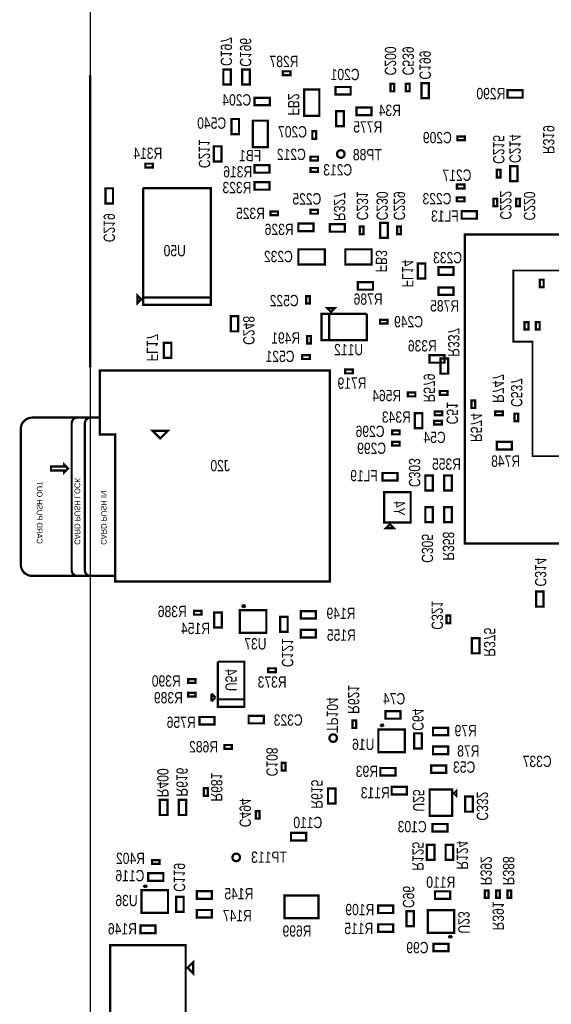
# Model space of a CAD drawing. Extents: x -19 to 106, y -45 to 165.
# Tile 18 of 20: x -9 to 27, y 54 to 121. Entities that reach past the tile are written whole.
import ezdxf
from ezdxf.enums import TextEntityAlignment as Align

# ---------------------------------------------------------------- set-up
doc = ezdxf.new("R2010")
doc.units = 0
for name, color, linetype in [('BG_OUTLINE', 95, 'CONTINUOUS'), ('PG_ASSEMBLY_BOTTOM', 52, 'CONTINUOUS'), ('RD_ASSEMBLY_BOTTOM', 52, 'CONTINUOUS')]:
    doc.layers.add(name, color=color, linetype=linetype)

msp = doc.modelspace()

# ---------------------------------------------------------------- linework, layer by layer
at = {"layer": 'BG_OUTLINE'}
msp.add_lwpolyline([(-3.809746, -3.81), (81.190084, -3.81), (81.190084, 146.286728), (-3.809746, 146.286728)], close=True, dxfattribs=at)
at = {"layer": 'BG_OUTLINE', "const_width": 0.1524}
msp.add_lwpolyline([(-3.809746, 116.93906), (-3.809746, 97.25406)], dxfattribs=at)
at = {"layer": 'PG_ASSEMBLY_BOTTOM'}
for points, const_width in [([(5.67817, 117.33276), (5.67817, 116.31676), (5.17017, 116.31676), (5.17017, 117.33276), (5.67817, 117.33276)], 0.1524), ([(6.44017, 116.31676), (6.44017, 117.33276), (6.94817, 117.33276), (6.94817, 116.31676), (6.44017, 116.31676)], 0.1524), ([(9.18337, 117.20576), (9.69137, 117.20576), (9.69137, 116.95176), (9.18337, 116.95176), (9.18337, 117.20576)], 0.1524), ([(12.734036, 116.15166), (13.750036, 116.15166), (13.750036, 115.64366), (12.734036, 115.64366), (12.734036, 116.15166)], 0.1524), ([(16.6878, 116.364004), (16.6878, 115.856004), (16.4338, 115.856004), (16.4338, 116.364004), (16.6878, 116.364004)], 0.1524), ([(17.7292, 116.37137), (17.7292, 115.86337), (17.4752, 115.86337), (17.4752, 116.37137), (17.7292, 116.37137)], 0.1524), ([(19.026632, 116.415312), (19.026632, 115.399312), (18.518632, 115.399312), (18.518632, 116.415312), (19.026632, 116.415312)], 0.1524), ([(7.27837, 115.42776), (8.29437, 115.42776), (8.29437, 114.91976), (7.27837, 114.91976), (7.27837, 115.42776)], 0.1524), ([(10.621518, 114.20856), (10.621518, 115.98656), (11.637518, 115.98656), (11.637518, 114.20856), (10.621518, 114.20856)], 0.1524), ([(25.341834, 115.4303), (24.325834, 115.4303), (24.325834, 115.9383), (25.341834, 115.9383), (25.341834, 115.4303)], 0.1524), ([(14.1478, 114.764566), (15.1638, 114.764566), (15.1638, 114.256566), (14.1478, 114.256566), (14.1478, 114.764566)], 0.1524), ([(13.2842, 114.5286), (13.2842, 113.5126), (12.7762, 113.5126), (12.7762, 114.5286), (13.2842, 114.5286)], 0.1524), ([(6.223, 113.9952), (6.223, 112.9792), (5.715, 112.9792), (5.715, 113.9952), (6.223, 113.9952)], 0.1524), ([(7.157212, 112.10163), (7.157212, 113.87963), (8.173212, 113.87963), (8.173212, 112.10163), (7.157212, 112.10163)], 0.1524), ([(11.421618, 113.164112), (11.421618, 112.656112), (11.167618, 112.656112), (11.167618, 113.164112), (11.421618, 113.164112)], 0.1524), ([(21.448522, 112.562894), (20.940522, 112.562894), (20.940522, 112.816894), (21.448522, 112.816894), (21.448522, 112.562894)], 0.1524), ([(4.529074, 111.135414), (4.529074, 112.151414), (5.037074, 112.151414), (5.037074, 111.135414), (4.529074, 111.135414)], 0.1524), ([(11.040618, 111.451898), (11.548618, 111.451898), (11.548618, 111.197898), (11.040618, 111.197898), (11.040618, 111.451898)], 0.1524), ([(-0.08763, 110.98276), (0.42037, 110.98276), (0.42037, 110.72876), (-0.08763, 110.72876), (-0.08763, 110.98276)], 0.1524), ([(8.287004, 110.37316), (7.271004, 110.37316), (7.271004, 110.88116), (8.287004, 110.88116), (8.287004, 110.37316)], 0.1524), ([(25.001474, 110.820454), (25.001474, 109.804454), (24.493474, 109.804454), (24.493474, 110.820454), (25.001474, 110.820454)], 0.1524), ([(11.040618, 110.689898), (11.548618, 110.689898), (11.548618, 110.435898), (11.040618, 110.435898), (11.040618, 110.689898)], 0.1524), ([(23.604474, 110.058454), (23.604474, 110.566454), (23.858474, 110.566454), (23.858474, 110.058454), (23.604474, 110.058454)], 0.1524), ([(8.287004, 109.23016), (7.271004, 109.23016), (7.271004, 109.73816), (8.287004, 109.73816), (8.287004, 109.23016)], 0.1524), ([(21.423122, 109.317028), (20.915122, 109.317028), (20.915122, 109.571028), (21.423122, 109.571028), (21.423122, 109.317028)], 0.1524), ([(-2.773934, 108.303568), (-2.773934, 109.319568), (-2.265934, 109.319568), (-2.265934, 108.303568), (-2.773934, 108.303568)], 0.1524), ([(4.330446, 101.967538), (-0.241554, 101.967538), (-0.241554, 109.333538)], 0.1524), ([(-0.241554, 109.333538), (4.330446, 109.333538), (4.330446, 101.459538), (-0.241554, 101.459538), (-0.241554, 101.967538), (4.330446, 101.967538)], 0.1524), ([(21.423122, 108.44403), (20.915122, 108.44403), (20.915122, 108.69803), (21.423122, 108.69803), (21.423122, 108.44403)], 0.1524), ([(23.37435, 108.113576), (23.37435, 108.621576), (23.62835, 108.621576), (23.62835, 108.113576), (23.37435, 108.113576)], 0.1524), ([(24.89835, 108.113576), (24.89835, 108.621576), (25.15235, 108.621576), (25.15235, 108.113576), (24.89835, 108.113576)], 0.1524), ([(8.34517, 107.75696), (8.85317, 107.75696), (8.85317, 107.50296), (8.34517, 107.50296), (8.34517, 107.75696)], 0.1524), ([(11.040618, 107.867704), (11.548618, 107.867704), (11.548618, 107.613704), (11.040618, 107.613704), (11.040618, 107.867704)], 0.1524), ([(21.233892, 107.784392), (22.249892, 107.784392), (22.249892, 107.276392), (21.233892, 107.276392), (21.233892, 107.784392)], 0.1524), ([(10.22477, 106.94416), (11.24077, 106.94416), (11.24077, 106.43616), (10.22477, 106.43616), (10.22477, 106.94416)], 0.1524), ([(12.348718, 106.90479), (13.364718, 106.90479), (13.364718, 106.39679), (12.348718, 106.39679), (12.348718, 106.90479)], 0.1524), ([(15.740634, 105.982008), (15.740634, 106.998008), (16.248634, 106.998008), (16.248634, 105.982008), (15.740634, 105.982008)], 0.1524), ([(14.36751, 106.236008), (14.36751, 106.744008), (14.62151, 106.744008), (14.62151, 106.236008), (14.36751, 106.236008)], 0.1524), ([(16.883634, 106.236008), (16.883634, 106.744008), (17.137634, 106.744008), (17.137634, 106.236008), (16.883634, 106.236008)], 0.1524), ([(21.44903, 85.383624), (21.44903, 106.211624), (42.27703, 106.211624), (42.27703, 85.383624), (21.44903, 85.383624)], 0.1524), ([(12.00277, 104.191308), (10.22477, 104.191308), (10.22477, 105.207308), (12.00277, 105.207308), (12.00277, 104.191308)], 0.1524), ([(15.16761, 104.191308), (13.38961, 104.191308), (13.38961, 105.207308), (15.16761, 105.207308), (15.16761, 104.191308)], 0.1524), ([(18.27657, 103.23576), (18.27657, 104.25176), (18.78457, 104.25176), (18.78457, 103.23576), (18.27657, 103.23576)], 0.1524), ([(20.68957, 103.48976), (19.67357, 103.48976), (19.67357, 103.99776), (20.68957, 103.99776), (20.68957, 103.48976)], 0.1524), ([(25.8826, 103.7844), (38.6842, 103.7844), (38.6842, 91.2622), (26.0096, 91.2622), (26.0096, 98.9838), (24.7142, 98.9838), (24.7142, 103.7844), (25.8826, 103.7844)], 0.127), ([(14.241526, 102.997), (15.257526, 102.997), (15.257526, 102.489), (14.241526, 102.489), (14.241526, 102.997)], 0.1524), ([(26.75763, 103.163878), (26.75763, 102.655624), (26.50363, 102.655624), (26.50363, 103.163878), (26.75763, 103.163878)], 0.1524), ([(-0.368554, 101.840538), (-0.622554, 101.586538), (-0.622554, 102.094538), (-0.368554, 101.840538)], 0.1524), ([(20.68957, 102.1334), (19.67357, 102.1334), (19.67357, 102.6414), (20.68957, 102.6414), (20.68957, 102.1334)], 0.1524), ([(10.9982, 102.0572), (10.9982, 101.5492), (10.7442, 101.5492), (10.7442, 102.0572), (10.9982, 102.0572)], 0.1524), ([(12.2936, 99.0854), (12.2936, 100.8634), (11.7856, 100.8634), (11.7856, 99.0854), (14.8336, 99.0854), (14.8336, 100.8634)], 0.1524), ([(12.4206, 100.9904), (12.1666, 101.2444), (12.6746, 101.2444), (12.4206, 100.9904)], 0.1524), ([(14.8336, 100.8634), (12.2936, 100.8634), (12.2936, 99.0854)], 0.1524), ([(5.669026, 99.681284), (5.669026, 100.697284), (6.177026, 100.697284), (6.177026, 99.681284), (5.669026, 99.681284)], 0.1524), ([(15.73022, 100.458778), (16.23822, 100.458778), (16.23822, 100.204778), (15.73022, 100.204778), (15.73022, 100.458778)], 0.1524), ([(25.7302, 100.3046), (25.7302, 99.7966), (25.4762, 99.7966), (25.4762, 100.3046), (25.7302, 100.3046)], 0.1524), ([(26.2382, 99.796346), (26.2382, 100.304854), (26.4922, 100.304854), (26.4922, 99.796346), (26.2382, 99.796346)], 0.1524), ([(1.154938, 97.887282), (1.154938, 98.903282), (1.662938, 98.903282), (1.662938, 97.887282), (1.154938, 97.887282)], 0.1524), ([(10.8204, 98.8568), (10.8204, 99.3648), (11.0744, 99.3648), (11.0744, 98.8568), (10.8204, 98.8568)], 0.1524), ([(10.4902, 98.0694), (10.9982, 98.0694), (10.9982, 97.8154), (10.4902, 97.8154), (10.4902, 98.0694)], 0.1524), ([(19.068034, 98.076766), (20.084034, 98.076766), (20.084034, 97.568766), (19.068034, 97.568766), (19.068034, 98.076766)], 0.1524), ([(20.32, 97.8408), (20.32, 96.8248), (19.812, 96.8248), (19.812, 97.8408), (20.32, 97.8408)], 0.1524), ([(12.347702, 82.814668), (12.347702, 97.038668), (-3.146298, 97.038668), (-3.146298, 92.720668), (-2.130298, 92.720668), (-2.130298, 82.814668), (12.347702, 82.814668)], 0.1524), ([(13.8938, 96.8502), (13.3858, 96.8502), (13.3858, 97.1042), (13.8938, 97.1042), (13.8938, 96.8502)], 0.1524), ([(18.1102, 95.3008), (17.6022, 95.3008), (17.6022, 95.5548), (18.1102, 95.5548), (18.1102, 95.3008)], 0.1524), ([(20.2692, 95.4024), (19.7612, 95.4024), (19.7612, 95.6564), (20.2692, 95.6564), (20.2692, 95.4024)], 0.1524), ([(21.8948, 94.5134), (21.8948, 95.0214), (22.1488, 95.0214), (22.1488, 94.5134), (21.8948, 94.5134)], 0.1524), ([(18.58137, 94.16796), (18.58137, 93.15196), (18.07337, 93.15196), (18.07337, 94.16796), (18.58137, 94.16796)], 0.1524), ([(19.91868, 94.0308), (19.41068, 94.0308), (19.41068, 94.2848), (19.91868, 94.2848), (19.91868, 94.0308)], 0.1524), ([(24.003, 94.031308), (23.495, 94.031308), (23.495, 94.285308), (24.003, 94.285308), (24.003, 94.031308)], 0.1524), ([(19.89328, 93.3958), (19.38528, 93.3958), (19.38528, 93.6498), (19.89328, 93.6498), (19.89328, 93.3958)], 0.1524), ([(25.0444, 94.1324), (25.0444, 93.6244), (24.7904, 93.6244), (24.7904, 94.1324), (25.0444, 94.1324)], 0.1524), ([(0.917702, 92.466668), (1.425702, 92.974668), (0.409702, 92.974668), (0.917702, 92.466668)], 0.1524), ([(17.055846, 92.738956), (16.547338, 92.738956), (16.547338, 92.992956), (17.055846, 92.992956), (17.055846, 92.738956)], 0.1524), ([(17.055592, 91.976956), (16.547592, 91.976956), (16.547592, 92.230956), (17.055592, 92.230956), (17.055592, 91.976956)], 0.1524), ([(24.6126, 91.7194), (23.5966, 91.7194), (23.5966, 92.2274), (24.6126, 92.2274), (24.6126, 91.7194)], 0.1524), ([(-5.305298, 90.434668), (-5.559298, 90.180668), (-5.559298, 90.307668), (-6.448298, 90.307668), (-6.448298, 90.561668), (-5.559298, 90.561668), (-5.559298, 90.688668), (-5.305298, 90.434668)], 0.1524), ([(15.88897, 90.12936), (16.90497, 90.12936), (16.90497, 89.62136), (15.88897, 89.62136), (15.88897, 90.12936)], 0.1524), ([(18.78457, 88.94826), (18.78457, 89.96426), (19.29257, 89.96426), (19.29257, 88.94826), (18.78457, 88.94826)], 0.1524), ([(20.05457, 88.94826), (20.05457, 89.96426), (20.56257, 89.96426), (20.56257, 88.94826), (20.05457, 88.94826)], 0.1524), ([(16.01597, 86.80196), (16.01597, 88.83396), (17.79397, 88.83396), (17.79397, 86.80196), (16.01597, 86.80196)], 0.1524), ([(19.29257, 87.83066), (19.29257, 86.81466), (18.78457, 86.81466), (18.78457, 87.83066), (19.29257, 87.83066)], 0.1524), ([(20.56257, 87.83066), (20.56257, 86.81466), (20.05457, 86.81466), (20.05457, 87.83066), (20.56257, 87.83066)], 0.1524), ([(16.65097, 86.42096), (16.14297, 86.42096), (16.39697, 86.67496), (16.65097, 86.42096)], 0.1524), ([(26.75636, 82.13852), (26.75636, 81.12252), (26.24836, 81.12252), (26.24836, 82.13852), (26.75636, 82.13852)], 0.1524), ([(6.415532, 81.19364), (6.669532, 81.19364)], 0.1524), ([(6.542532, 81.06664), (6.415532, 81.19364)], 0.1524), ([(6.669532, 81.19364), (6.542532, 81.06664)], 0.1524), ([(3.699256, 80.582516), (3.191256, 80.582516), (3.191256, 80.836516), (3.699256, 80.836516), (3.699256, 80.582516)], 0.1524), ([(4.55168, 79.71155), (4.55168, 80.72755), (5.05968, 80.72755), (5.05968, 79.71155), (4.55168, 79.71155)], 0.1524), ([(8.066532, 80.88884), (8.066532, 79.36484), (6.288532, 79.36484), (6.288532, 80.88884), (8.066532, 80.88884)], 0.1524), ([(8.997696, 79.427832), (8.997696, 80.443832), (9.505696, 80.443832), (9.505696, 79.427832), (8.997696, 79.427832)], 0.1524), ([(10.394696, 80.824832), (11.410696, 80.824832), (11.410696, 80.316832), (10.394696, 80.316832), (10.394696, 80.824832)], 0.1524), ([(20.46859, 80.517492), (20.46859, 80.009492), (20.21459, 80.009492), (20.21459, 80.517492), (20.46859, 80.517492)], 0.1524), ([(10.394696, 79.554832), (11.410696, 79.554832), (11.410696, 79.046832), (10.394696, 79.046832), (10.394696, 79.554832)], 0.1524), ([(21.91893, 77.975968), (21.91893, 78.991968), (22.42693, 78.991968), (22.42693, 77.975968), (21.91893, 77.975968)], 0.1524), ([(4.80568, 77.413104), (6.58368, 77.413104), (6.58368, 74.365104), (4.80568, 74.365104), (4.80568, 74.873104), (6.58368, 74.873104)], 0.1524), ([(6.58368, 74.873104), (4.80568, 74.873104), (4.80568, 77.413104)], 0.1524), ([(8.707374, 76.712064), (8.199374, 76.712064), (8.199374, 76.966064), (8.707374, 76.966064), (8.707374, 76.712064)], 0.1524), ([(2.79273, 76.234544), (3.30073, 76.234544), (3.30073, 75.980544), (2.79273, 75.980544), (2.79273, 76.234544)], 0.1524), ([(3.30073, 75.066144), (2.79273, 75.066144), (2.79273, 75.320144), (3.30073, 75.320144), (3.30073, 75.066144)], 0.1524), ([(4.37388, 74.746104), (4.37388, 75.254104)], 0.1524), ([(4.37388, 75.254104), (4.62788, 75.000104)], 0.1524), ([(4.62788, 75.000104), (4.37388, 74.746104)], 0.1524), ([(3.556, 73.6854), (4.572, 73.6854), (4.572, 73.1774), (3.556, 73.1774), (3.556, 73.6854)], 0.1524), ([(6.876542, 73.767442), (7.892542, 73.767442), (7.892542, 73.259442), (6.876542, 73.259442), (6.876542, 73.767442)], 0.1524), ([(16.099028, 74.080878), (17.115028, 74.080878), (17.115028, 73.572878), (16.099028, 73.572878), (16.099028, 74.080878)], 0.1524), ([(13.87475, 72.940672), (13.87475, 73.448672), (14.12875, 73.448672), (14.12875, 72.940672), (13.87475, 72.940672)], 0.1524), ([(15.74546, 73.165462), (15.99946, 73.165462)], 0.1524), ([(15.87246, 73.038462), (15.74546, 73.165462)], 0.1524), ([(15.99946, 73.165462), (15.87246, 73.038462)], 0.1524), ([(19.30146, 72.962262), (20.31746, 72.962262), (20.31746, 72.454262), (19.30146, 72.454262), (19.30146, 72.962262)], 0.1524), ([(17.39646, 72.835262), (17.39646, 71.311262), (15.61846, 71.311262), (15.61846, 72.835262), (17.39646, 72.835262)], 0.1524), ([(18.03146, 71.565262), (18.03146, 72.581262), (18.53946, 72.581262), (18.53946, 71.565262), (18.03146, 71.565262)], 0.1524), ([(5.242052, 71.79564), (5.750052, 71.79564), (5.750052, 71.54164), (5.242052, 71.54164), (5.242052, 71.79564)], 0.1524), ([(19.30146, 71.692262), (20.31746, 71.692262), (20.31746, 71.184262), (19.30146, 71.184262), (19.30146, 71.692262)], 0.1524), ([(9.35482, 70.590664), (9.35482, 70.082664), (9.10082, 70.082664), (9.10082, 70.590664), (9.35482, 70.590664)], 0.1524), ([(20.19046, 69.914262), (19.17446, 69.914262), (19.17446, 70.422262), (20.19046, 70.422262), (20.19046, 69.914262)], 0.1524), ([(15.751302, 70.245986), (16.767302, 70.245986), (16.767302, 69.737986), (15.751302, 69.737986), (15.751302, 70.245986)], 0.1524), ([(17.529302, 68.467986), (16.513302, 68.467986), (16.513302, 68.975986), (17.529302, 68.975986), (17.529302, 68.467986)], 0.1524), ([(3.86334, 68.37934), (3.86334, 68.88734), (4.11734, 68.88734), (4.11734, 68.37934), (3.86334, 68.37934)], 0.1524), ([(12.73175, 68.864734), (12.73175, 67.848734), (12.22375, 67.848734), (12.22375, 68.864734), (12.73175, 68.864734)], 0.1524), ([(20.601178, 67.020694), (19.077178, 67.020694), (19.077178, 68.798694), (20.601178, 68.798694), (20.601178, 67.020694)], 0.1524), ([(20.728178, 68.544694), (20.855178, 68.671694), (20.855178, 68.417694), (20.728178, 68.544694)], 0.1524), ([(21.979128, 68.318126), (21.979128, 67.302126), (21.471128, 67.302126), (21.471128, 68.318126), (21.979128, 68.318126)], 0.1524), ([(0.891286, 67.08013), (0.891286, 68.09613), (1.399286, 68.09613), (1.399286, 67.08013), (0.891286, 67.08013)], 0.1524), ([(2.161286, 67.08013), (2.161286, 68.09613), (2.669286, 68.09613), (2.669286, 67.08013), (2.161286, 67.08013)], 0.1524), ([(7.605014, 67.340734), (7.605014, 66.832734), (7.351014, 66.832734), (7.351014, 67.340734), (7.605014, 67.340734)], 0.1524), ([(19.26717, 66.47053), (20.28317, 66.47053), (20.28317, 65.96253), (19.26717, 65.96253), (19.26717, 66.47053)], 0.1524), ([(10.745978, 65.362836), (9.729978, 65.362836), (9.729978, 65.870836), (10.745978, 65.870836), (10.745978, 65.362836)], 0.1524), ([(19.39417, 65.07353), (19.39417, 64.05753), (18.88617, 64.05753), (18.88617, 65.07353), (19.39417, 65.07353)], 0.1524), ([(20.66417, 65.07353), (20.66417, 64.05753), (20.15617, 64.05753), (20.15617, 65.07353), (20.66417, 65.07353)], 0.1524), ([(0.870458, 63.785242), (0.362458, 63.785242), (0.362458, 64.039242), (0.870458, 64.039242), (0.870458, 63.785242)], 0.1524), ([(0.108458, 63.150242), (1.124458, 63.150242), (1.124458, 62.642242), (0.108458, 62.642242), (0.108458, 63.150242)], 0.1524), ([(-0.212598, 62.312042), (0.041402, 62.312042)], 0.1524), ([(-0.085598, 62.185042), (-0.212598, 62.312042)], 0.1524), ([(0.041402, 62.312042), (-0.085598, 62.185042)], 0.1524), ([(1.438402, 62.007242), (1.438402, 60.483242), (-0.339598, 60.483242), (-0.339598, 62.007242), (1.438402, 62.007242)], 0.1524), ([(3.385566, 61.943234), (4.401566, 61.943234), (4.401566, 61.435234), (3.385566, 61.435234), (3.385566, 61.943234)], 0.1524), ([(11.584686, 60.129928), (9.298686, 60.129928), (9.298686, 61.653928), (11.584686, 61.653928), (11.584686, 60.129928)], 0.1524), ([(20.452588, 61.423296), (19.436588, 61.423296), (19.436588, 61.931296), (20.452588, 61.931296), (20.452588, 61.423296)], 0.1524), ([(23.048468, 61.995304), (23.048468, 61.487304), (22.794468, 61.487304), (22.794468, 61.995304), (23.048468, 61.995304)], 0.1524), ([(23.810468, 61.995304), (23.810468, 61.487304), (23.556468, 61.487304), (23.556468, 61.995304), (23.810468, 61.995304)], 0.1524), ([(24.318468, 61.487304), (24.318468, 61.995304), (24.572468, 61.995304), (24.572468, 61.487304), (24.318468, 61.487304)], 0.1524), ([(1.988566, 60.546234), (1.988566, 61.562234), (2.496566, 61.562234), (2.496566, 60.546234), (1.988566, 60.546234)], 0.1524), ([(3.385566, 60.673234), (4.401566, 60.673234), (4.401566, 60.165234), (3.385566, 60.165234), (3.385566, 60.673234)], 0.1524), ([(16.617442, 60.471304), (15.601442, 60.471304), (15.601442, 60.979304), (16.617442, 60.979304), (16.617442, 60.471304)], 0.1524), ([(18.014442, 60.598304), (18.014442, 59.582304), (17.506442, 59.582304), (17.506442, 60.598304), (18.014442, 60.598304)], 0.1524), ([(18.945606, 59.137296), (18.945606, 60.661296), (20.723606, 60.661296), (20.723606, 59.137296), (18.945606, 59.137296)], 0.1524), ([(16.617442, 59.201304), (15.601442, 59.201304), (15.601442, 59.709304), (16.617442, 59.709304), (16.617442, 59.201304)], 0.1524), ([(-0.411988, 59.625738), (0.604012, 59.625738), (0.604012, 59.117738), (-0.411988, 59.117738), (-0.411988, 59.625738)], 0.1524), ([(20.342606, 57.89168), (19.326606, 57.89168), (19.326606, 58.39968), (20.342606, 58.39968), (20.342606, 57.89168)], 0.1524), ([(20.342606, 58.832496), (20.469606, 58.959496)], 0.1524), ([(20.596606, 58.832496), (20.342606, 58.832496)], 0.1524), ([(20.469606, 58.959496), (20.596606, 58.832496)], 0.1524), ([(-2.44983, 58.30316), (-2.44983, 45.09516), (2.63017, 45.09516), (2.63017, 58.30316), (-2.44983, 58.30316)], 0.1524), ([(2.75717, 56.77916), (3.13817, 57.16016), (3.13817, 56.39816), (2.75717, 56.77916)], 0.1524)]:
    msp.add_lwpolyline(points, dxfattribs=dict(at, const_width=const_width))
at = {"layer": 'PG_ASSEMBLY_BOTTOM', "const_width": 0.1524}
for points in [[(13.340334, 111.633762, 1), (12.832334, 111.633762, 1), (13.340334, 111.633762)], [(-2.130298, 83.195668), (-3.781298, 83.195668, -0.414214), (-4.162298, 83.576668), (-4.162298, 93.482668, -0.414214), (-3.781298, 93.863668), (-3.400298, 93.863668), (-4.670298, 93.863668, 0.414214), (-5.051298, 93.482668), (-5.051298, 83.576668, 0.414214), (-4.670298, 83.195668), (-3.019298, 83.195668), (-7.718298, 83.195668, -0.414214), (-8.480298, 83.957668), (-8.480298, 93.101668, -0.414214), (-7.718298, 93.863668), (-3.146298, 93.863668)], [(12.827, 72.263, 1), (12.319, 72.263, 1), (12.827, 72.263)], [(6.290818, 64.220344, 1), (5.782818, 64.220344, 1), (6.290818, 64.220344)]]:
    msp.add_lwpolyline(points, format="xyb", dxfattribs=at)

# ---------------------------------------------------------------- texts
at = {"layer": 'PG_ASSEMBLY_BOTTOM', "text_generation_flag": 2}
for s, p in [('CARD PUSH OUT', (-7.400798, 85.354668)), ('CARD PUSH LOCK', (-4.860798, 85.291168)), ('CARD PUSH IN', (-3.082798, 85.291168))]:
    msp.add_text(s, height=0.381, rotation=270, dxfattribs=at).set_placement(p)
at = {"layer": 'RD_ASSEMBLY_BOTTOM', "text_generation_flag": 2, "width": 0.8}
for s, p in [('C197', (4.98983, 117.56644)), ('C196', (6.28777, 117.51056)), ('C199', (18.389092, 116.648992)), ('FB2', (9.525, 114.2238)), ('C214', (24.452326, 111.023146)), ('C211', (3.513074, 110.678214)), ('R327', (12.6238, 107.1118)), ('C230', (15.494, 107.1626)), ('C219', (-2.900934, 105.687368)), ('FB3', (15.4432, 103.6574)), ('FL14', (17.2212, 102.6414)), ('C248', (6.507226, 98.766884)), ('R337', (20.32, 97.9678)), ('FL17', (0.011938, 97.658682)), ('C303', (17.6784, 89.1794)), ('Y4', (16.65097, 87.25916)), ('C305', (18.542, 84.074)), ('R358', (19.9644, 84.2264)), ('C314', (26.17724, 82.47888)), ('R375', (22.73935, 77.753972)), ('C121', (9.1186, 77.04328)), ('TP104', (12.1412, 72.6186)), ('C64', (17.90446, 72.759062)), ('R400', (0.7112, 68.2752)), ('R616', (2.0066, 68.326)), ('R615', (11.09345, 67.507866)), ('U25', (17.9578, 67.31)), ('C332', (22.2504, 66.7004)), ('R125', (17.907, 63.3222)), ('R124', (20.9042, 63.3984)), ('C119', (1.8288, 61.8998)), ('C96', (17.272254, 60.805568)), ('U23', (21.003006, 59.086496))]:
    msp.add_text(s, height=0.762, rotation=270, dxfattribs=at).set_placement(p)
for s, p in [('C200', (16.0528, 117.9068)), ('C539', (17.2466, 117.9068)), ('R319', (26.7208, 112.5982)), ('C215', (23.350474, 111.938054)), ('C231', (14.16431, 108.141008)), ('C229', (16.655034, 108.141008)), ('C222', (23.8252, 108.1786)), ('C220', (25.4254, 108.1278)), ('R579', (18.669, 95.8596)), ('R747', (23.3172, 95.8342)), ('C537', (24.5618, 95.5548)), ('C51', (20.2184, 94.1578)), ('R574', (21.844, 93.1926)), ('C321', (19.20621, 80.543908)), ('U54', (5.3086, 76.1746)), ('R621', (13.56995, 74.871072)), ('C108', (8.06958, 70.658736)), ('R681', (4.3434, 68.961)), ('C494', (6.263386, 67.228466)), ('R392', (22.503892, 63.321184)), ('R388', (24.013668, 63.316104)), ('R391', (23.316692, 60.273184))]:
    msp.add_text(s, height=0.762, rotation=270, dxfattribs=at).set_placement(p, align=Align.CENTER)
for s, p in [('R287', (9.25703, 117.49024)), ('C207', (9.8298, 112.7506)), ('C209', (19.594322, 112.359694)), ('R314', (0.0762, 111.3028)), ('C212', (9.7536, 111.2266)), ('C213', (12.8778, 110.1852)), ('C217', (20.915122, 109.825028)), ('C225', (10.795, 108.2294)), ('C223', (19.568922, 108.24083)), ('R325', (6.99643, 107.25404)), ('U50', (1.892554, 104.737662)), ('C522', (9.271, 101.3714)), ('C249', (17.653, 99.949)), ('R491', (9.3726, 98.8568)), ('C521', (8.9916, 97.6122)), ('U112', (13.6144, 98.0694)), ('R719', (13.843, 95.8088)), ('R564', (16.1798, 94.9706)), ('C296', (15.0622, 92.5576)), ('C54', (19.4056, 92.1512)), ('C299', (15.1638, 91.4146)), ('R386', (1.7272, 80.4164)), ('R390', (1.32207, 75.733656)), ('R373', (8.4582, 75.6666)), ('R389', (1.465834, 74.602848)), ('R682', (3.8354, 71.2978)), ('C337', (26.32329, 70.31228)), ('R402', (-1.0922, 63.7794)), ('R699', (10.1346, 58.8772))]:
    msp.add_text(s, height=0.762, dxfattribs=at).set_placement(p, align=Align.CENTER)
for s, p in [('C201', (14.351, 116.6114)), ('C204', (7.04723, 114.89944)), ('R290', (24.173434, 115.3287)), ('R34', (17.137634, 114.1984)), ('C540', (5.3594, 113.3348)), ('R775', (15.875, 113.0808)), ('FB1', (7.7216, 111.1504)), ('TP88', (15.8496, 111.20882)), ('R316', (7.112, 110.0582)), ('R323', (7.0612, 108.9914)), ('FL13', (21.031708, 107.074208)), ('R326', (9.906, 106.172)), ('C232', (9.8552, 104.3432)), ('C233', (21.2598, 104.267)), ('R786', (15.9004, 101.473)), ('R785', (21.0566, 101.0158)), ('R336', (19.558, 98.3234)), ('R343', (17.8054, 93.5228)), ('J20', (5.6134, 90.2462)), ('R355', (21.1836, 90.3478)), ('R748', (25.1714, 90.551)), ('FL19', (15.58163, 89.57564)), ('R149', (14.0716, 80.29448)), ('R154', (4.2672, 79.2734)), ('U37', (8.0772, 78.23708)), ('R155', (14.097, 78.82128)), ('C74', (17.428972, 74.534522)), ('R756', (3.302, 72.9488)), ('C323', (10.5156, 73.1012)), ('R79', (22.2504, 72.39)), ('U16', (15.346172, 71.462646)), ('R78', (22.4282, 71.0184)), ('R93', (15.593822, 69.644006)), ('C53', (22.1488, 69.9262)), ('R113', (16.383, 68.199)), ('C110', (11.8364, 66.1924)), ('C103', (18.8722, 65.913)), ('TP113', (9.4488, 63.8556)), ('C116', (-0.1524, 62.611)), ('R110', (20.79879, 62.169548)), ('R145', (7.1882, 61.3918)), ('U36', (-0.6096, 60.9346)), ('R109', (15.3416, 60.325)), ('R147', (7.0866, 59.9186)), ('R146', (-0.6604, 59.0296)), ('R115', (15.271242, 59.048904)), ('C99', (18.9992, 57.7596))]:
    msp.add_text(s, height=0.762, dxfattribs=at).set_placement(p)

doc.saveas('drawing.dxf')
